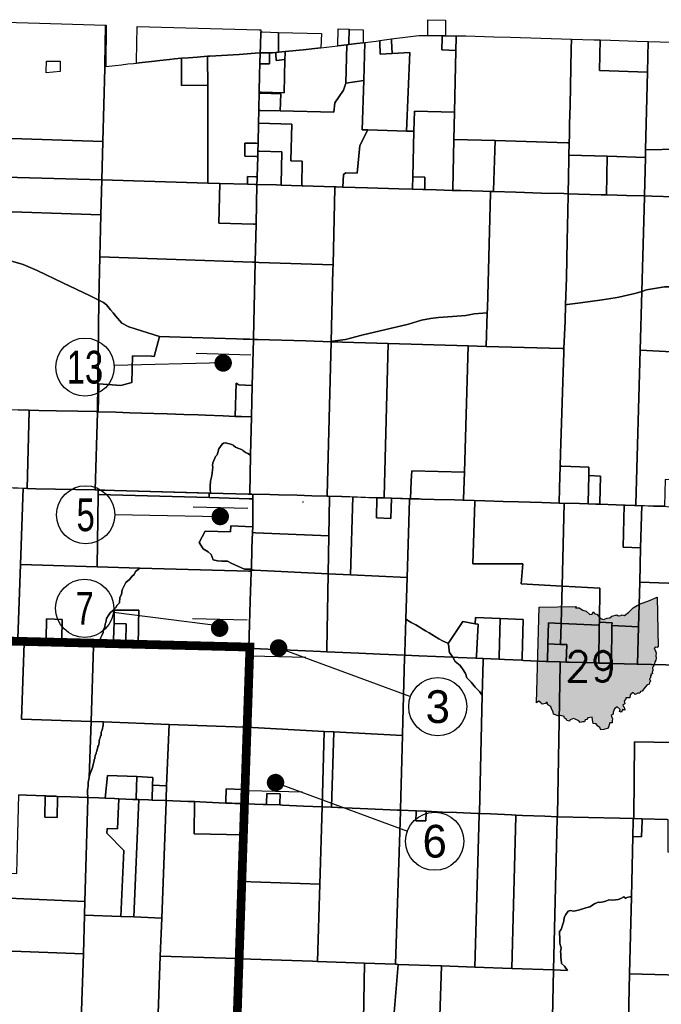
# Model space of a CAD drawing. Header units: feet. Extents: x 1267057 to 1687180, y 137439 to 673336.
# Tile 82 of 159: x 1329769 to 1340794, y 322477 to 339401. Entities that reach past the tile are written whole.
import ezdxf
from ezdxf.enums import TextEntityAlignment as Align

# ---------------------------------------------------------------- set-up
doc = ezdxf.new("R2010")
doc.units = ezdxf.units.FT
doc.header["$MEASUREMENT"] = 0
doc.linetypes.add('F', pattern=[0.15, 0.1, -0.05])
for name, color, linetype in [('61', 247, 'Continuous'), ('62', 247, 'Continuous'), ('CL-TICK-PI', 1, 'Continuous'), ('Hatch-sign', 9, 'Continuous'), ('mercercounty', 247, 'Continuous'), ('SHEET', 4, 'Continuous')]:
    doc.layers.add(name, color=color, linetype=linetype)
doc.styles.get("Standard").update_dxf_attribs({"font": 'font31.shx'})
doc.styles.add('TXT', font='simplex.shx')

# ---------------------------------------------------------------- blocks, each defined once
blk = doc.blocks.new('370')
at = {"color": 0, "linetype": 'ByBlock'}
for p, q in [((0, 0.1001), (0, -0.1001)), ((0, 0), (0.063, 0))]:
    blk.add_line(p, q, dxfattribs=at)

msp = doc.modelspace()

# ---------------------------------------------------------------- hatches: boundary and pattern name
at = {"layer": 'Hatch-sign'}
h = msp.add_hatch(color=256, dxfattribs=at)
h.dxf.hatch_style = 1
h.paths.add_polyline_path([(1339322, 329294), (1339382, 329289), (1339446, 329254), (1339500, 329232), (1339566, 329180), (1339605, 329181), (1339622, 329223), (1339652, 329190), (1339688, 329184), (1339750, 329106), (1339801, 329089), (1339863, 329116), (1339909, 329120), (1339942, 329147), (1340029, 329170), (1340054, 329156), (1340100, 329159), (1340123, 329169), (1340164, 329160), (1340235, 329220), (1340308, 329290), (1340420, 329356), (1340588, 329419), (1340721, 329475), (1340740, 328624), (1340721, 328612), (1340690, 328617), (1340670, 328593), (1340695, 328554), (1340707, 328511), (1340697, 328465), (1340707, 328427), (1340700, 328395), (1340681, 328363), (1340674, 328332), (1340658, 328300), (1340659, 328282), (1340644, 328268), (1340646, 328215), (1340639, 328185), (1340641, 328160), (1340616, 328153), (1340622, 328132), (1340606, 328116), (1340609, 328088), (1340591, 328070), (1340609, 328034), (1340595, 328023), (1340583, 327980), (1340550, 327971), (1340486, 327891), (1340463, 327861), (1340437, 327854), (1340423, 327823), (1340391, 327823), (1340344, 327801), (1340313, 327838), (1340258, 327794), (1340252, 327743), (1340184, 327744), (1340186, 327719), (1340171, 327711), (1340157, 327685), (1340165, 327639), (1340133, 327627), (1340137, 327600), (1340158, 327584), (1340167, 327533), (1340133, 327543), (1340105, 327500), (1340076, 327510), (1340085, 327547), (1340037, 327591), (1339991, 327556), (1339967, 327499), (1339967, 327462), (1339933, 327439), (1339954, 327385), (1339950, 327349), (1339951, 327314), (1339908, 327315), (1339882, 327221), (1339808, 327203), (1339757, 327192), (1339738, 327235), (1339701, 327257), (1339677, 327300), (1339624, 327306), (1339612, 327366), (1339606, 327414), (1339534, 327402), (1339514, 327372), (1339488, 327364), (1339473, 327335), (1339438, 327332), (1339400, 327318), (1339376, 327347), (1339314, 327377), (1339287, 327392), (1339229, 327368), (1339216, 327341), (1339170, 327353), (1339160, 327384), (1339132, 327393), (1339125, 327426), (1339066, 327443), (1339020, 327436), (1338940, 327462), (1338935, 327505), (1338908, 327558), (1338893, 327594), (1338843, 327622), (1338832, 327665), (1338816, 327664), (1338801, 327646), (1338745, 327638), (1338722, 327656), (1338691, 327686), (1338649, 327661), (1338695, 329303), (1339332, 329313)])

# ---------------------------------------------------------------- linework, layer by layer
at = {"layer": '61', "color": 5, "linetype": 'Continuous'}
msp.add_lwpolyline([(1339322, 329294), (1339382, 329289), (1339446, 329254), (1339500, 329232), (1339566, 329180), (1339605, 329181), (1339622, 329223), (1339652, 329190), (1339688, 329184), (1339750, 329106), (1339801, 329089), (1339863, 329116), (1339909, 329120), (1339942, 329147), (1340029, 329170), (1340054, 329156), (1340100, 329159), (1340123, 329169), (1340164, 329160), (1340235, 329220), (1340308, 329290), (1340420, 329356), (1340588, 329419), (1340721, 329475), (1340740, 328624), (1340721, 328612), (1340690, 328617), (1340670, 328593), (1340695, 328554), (1340707, 328511), (1340697, 328465), (1340707, 328427), (1340700, 328395), (1340681, 328363), (1340674, 328332), (1340658, 328300), (1340659, 328282), (1340644, 328268), (1340646, 328215), (1340639, 328185), (1340641, 328160), (1340616, 328153), (1340622, 328132), (1340606, 328116), (1340609, 328088), (1340591, 328070), (1340609, 328034), (1340595, 328023), (1340583, 327980), (1340550, 327971), (1340486, 327891), (1340463, 327861), (1340437, 327854), (1340423, 327823), (1340391, 327823), (1340344, 327801), (1340313, 327838), (1340258, 327794), (1340252, 327743), (1340184, 327744), (1340186, 327719), (1340171, 327711), (1340157, 327685), (1340165, 327639), (1340133, 327627), (1340137, 327600), (1340158, 327584), (1340167, 327533), (1340133, 327543), (1340105, 327500), (1340076, 327510), (1340085, 327547), (1340037, 327591), (1339991, 327556), (1339967, 327499), (1339967, 327462), (1339933, 327439), (1339954, 327385), (1339950, 327349), (1339951, 327314), (1339908, 327315), (1339882, 327221), (1339808, 327203), (1339757, 327192), (1339738, 327235), (1339701, 327257), (1339677, 327300), (1339624, 327306), (1339612, 327366), (1339606, 327414), (1339534, 327402), (1339514, 327372), (1339488, 327364), (1339473, 327335), (1339438, 327332), (1339400, 327318), (1339376, 327347), (1339314, 327377), (1339287, 327392), (1339229, 327368), (1339216, 327341), (1339170, 327353), (1339160, 327384), (1339132, 327393), (1339125, 327426), (1339066, 327443), (1339020, 327436), (1338940, 327462), (1338935, 327505), (1338908, 327558), (1338893, 327594), (1338843, 327622), (1338832, 327665), (1338816, 327664), (1338801, 327646), (1338745, 327638), (1338722, 327656), (1338691, 327686), (1338649, 327661), (1338695, 329303), (1338695, 329303), (1339332, 329313)], close=True, dxfattribs=at)
at = {"layer": '62', "color": 5, "linetype": 'Continuous'}
for p, q in [((1340420, 329356), (1340588, 329419)), ((1340588, 329419), (1340721, 329475)), ((1340721, 329475), (1340740, 328624)), ((1338649, 327661), (1338695, 329303)), ((1338695, 329303), (1339332, 329313)), ((1339332, 329313), (1339322, 329294)), ((1339322, 329294), (1339382, 329289)), ((1339382, 329289), (1339446, 329254)), ((1339446, 329254), (1339500, 329232)), ((1339500, 329232), (1339566, 329180)), ((1339605, 329181), (1339622, 329223)), ((1339622, 329223), (1339652, 329190)), ((1339652, 329190), (1339688, 329184)), ((1340164, 329160), (1340235, 329220)), ((1340235, 329220), (1340308, 329290)), ((1340308, 329290), (1340420, 329356)), ((1339566, 329180), (1339605, 329181)), ((1339688, 329184), (1339750, 329106)), ((1339750, 329106), (1339801, 329089)), ((1339801, 329089), (1339863, 329116)), ((1339863, 329116), (1339909, 329120)), ((1339909, 329120), (1339942, 329147)), ((1339942, 329147), (1340029, 329170)), ((1340029, 329170), (1340054, 329156)), ((1340054, 329156), (1340100, 329159)), ((1340100, 329159), (1340123, 329169)), ((1340123, 329169), (1340164, 329160)), ((1340690, 328617), (1340670, 328593)), ((1340670, 328593), (1340695, 328554)), ((1340721, 328612), (1340690, 328617)), ((1340695, 328554), (1340707, 328511)), ((1340707, 328511), (1340697, 328465)), ((1340740, 328624), (1340721, 328612)), ((1340681, 328363), (1340674, 328332)), ((1340700, 328395), (1340681, 328363)), ((1340697, 328465), (1340707, 328427)), ((1340707, 328427), (1340700, 328395)), ((1340646, 328215), (1340639, 328185)), ((1340639, 328185), (1340641, 328160)), ((1340659, 328282), (1340644, 328268)), ((1340644, 328268), (1340646, 328215)), ((1340674, 328332), (1340658, 328300)), ((1340658, 328300), (1340659, 328282)), ((1340595, 328023), (1340583, 327980)), ((1340609, 328088), (1340591, 328070)), ((1340591, 328070), (1340609, 328034)), ((1340609, 328034), (1340595, 328023)), ((1340622, 328132), (1340606, 328116)), ((1340606, 328116), (1340609, 328088)), ((1340641, 328160), (1340616, 328153)), ((1340616, 328153), (1340622, 328132)), ((1340313, 327838), (1340258, 327794)), ((1340344, 327801), (1340313, 327838)), ((1340437, 327854), (1340423, 327823)), ((1340463, 327861), (1340437, 327854)), ((1340486, 327891), (1340463, 327861)), ((1340550, 327971), (1340486, 327891)), ((1340583, 327980), (1340550, 327971)), ((1338691, 327686), (1338649, 327661)), ((1338722, 327656), (1338691, 327686)), ((1338832, 327665), (1338816, 327664)), ((1338843, 327622), (1338832, 327665)), ((1340171, 327711), (1340157, 327685)), ((1340157, 327685), (1340165, 327639)), ((1340186, 327719), (1340171, 327711)), ((1340252, 327743), (1340184, 327744)), ((1340184, 327744), (1340186, 327719)), ((1340258, 327794), (1340252, 327743)), ((1340391, 327823), (1340344, 327801)), ((1340423, 327823), (1340391, 327823)), ((1338745, 327638), (1338722, 327656)), ((1338801, 327646), (1338745, 327638)), ((1338816, 327664), (1338801, 327646)), ((1338893, 327594), (1338843, 327622)), ((1338908, 327558), (1338893, 327594)), ((1338935, 327505), (1338908, 327558)), ((1338940, 327462), (1338935, 327505)), ((1339991, 327556), (1339967, 327499)), ((1339967, 327499), (1339967, 327462)), ((1340037, 327591), (1339991, 327556)), ((1340085, 327547), (1340037, 327591)), ((1340076, 327510), (1340085, 327547)), ((1340105, 327500), (1340076, 327510)), ((1340133, 327543), (1340105, 327500)), ((1340165, 327639), (1340133, 327627)), ((1340133, 327627), (1340137, 327600)), ((1340167, 327533), (1340133, 327543)), ((1340137, 327600), (1340158, 327584)), ((1340158, 327584), (1340167, 327533)), ((1339020, 327436), (1338940, 327462)), ((1339066, 327443), (1339020, 327436)), ((1339125, 327426), (1339066, 327443)), ((1339132, 327393), (1339125, 327426)), ((1339160, 327384), (1339132, 327393)), ((1339170, 327353), (1339160, 327384)), ((1339216, 327341), (1339170, 327353)), ((1339229, 327368), (1339216, 327341)), ((1339287, 327392), (1339229, 327368)), ((1339314, 327377), (1339287, 327392)), ((1339376, 327347), (1339314, 327377)), ((1339400, 327318), (1339376, 327347)), ((1339438, 327332), (1339400, 327318)), ((1339473, 327335), (1339438, 327332)), ((1339488, 327364), (1339473, 327335)), ((1339514, 327372), (1339488, 327364)), ((1339534, 327402), (1339514, 327372)), ((1339606, 327414), (1339534, 327402)), ((1339612, 327366), (1339606, 327414)), ((1339624, 327306), (1339612, 327366)), ((1339967, 327462), (1339933, 327439)), ((1339933, 327439), (1339954, 327385)), ((1339954, 327385), (1339950, 327349)), ((1339950, 327349), (1339951, 327314)), ((1339677, 327300), (1339624, 327306)), ((1339701, 327257), (1339677, 327300)), ((1339738, 327235), (1339701, 327257)), ((1339757, 327192), (1339738, 327235)), ((1339808, 327203), (1339757, 327192)), ((1339882, 327221), (1339808, 327203)), ((1339908, 327315), (1339882, 327221)), ((1339951, 327314), (1339908, 327315))]:
    msp.add_line(p, q, dxfattribs=at)
at = {"layer": 'CL-TICK-PI', "linetype": 'F', "const_width": 150, "flags": 128}
msp.add_lwpolyline([(1278726, 291441), (1278739, 292634), (1278808, 296860), (1278600, 297875), (1278338, 299105), (1278377, 299577), (1278522, 300170), (1278571, 300614), (1278640, 301882), (1278871, 311352), (1279266, 312724), (1280580, 317679), (1282289, 323400), (1282390, 323709), (1282544, 324030), (1282725, 324283), (1283316, 324565), (1283545, 324920), (1283560, 325733), (1283573, 327065), (1283549, 327583), (1283633, 328034), (1283710, 328291), (1286625, 328350), (1290460, 328288), (1294648, 328200), (1301632, 328078), (1305763, 328102), (1312042, 328020), (1318210, 327795), (1324062, 327717), (1326180, 327672), (1326669, 327727), (1326991, 327860), (1327316, 328079), (1327717, 328368), (1328057, 328647), (1328548, 328738), (1328767, 328730), (1328918, 328737), (1333724, 328617), (1333479, 321499), (1333267, 311918), (1333096, 304581), (1332834, 295133), (1332705, 292167), (1332522, 285003), (1332461, 283691), (1332481, 282511), (1332542, 282168), (1333163, 281444), (1333605, 281069), (1334712, 280781), (1334643, 280489), (1334608, 280252), (1334601, 280141)], dxfattribs=at)
at = {"layer": 'mercercounty'}
for points in [[(1331197, 337305), (1328926, 337381), (1328911, 337382), (1328918, 337543), (1328932, 338019), (1328944, 338460), (1328961, 338938), (1328963, 338995), (1328978, 338994), (1329509, 338979), (1329519, 339357), (1330108, 339339), (1331241, 339305), (1331231, 338627), (1331230, 338596), (1331229, 338566), (1331197, 337305)], [(1337029, 339126), (1336783, 339129), (1336783, 339159), (1336784, 339316), (1336784, 339401), (1337087, 339392), (1337087, 339307), (1337086, 339156), (1337086, 339126), (1337054, 339126), (1337029, 339126)], [(1331230, 338596), (1331231, 338627), (1331241, 339305), (1331257, 339305), (1331247, 338628), (1331247, 338598), (1331230, 338596)], [(1332998, 338772), (1332817, 338759), (1332668, 338748), (1332547, 338738), (1332430, 338728), (1332344, 338718), (1332177, 338700), (1332087, 338691), (1331820, 338662), (1331777, 338657), (1331777, 338687), (1331788, 339282), (1333881, 339227), (1333911, 339227), (1333911, 339193), (1333906, 338954), (1333902, 338830), (1333816, 338826), (1333539, 338806), (1333036, 338775), (1332998, 338772)], [(1334063, 338830), (1334034, 338830), (1333902, 338830), (1333906, 338954), (1333911, 339193), (1333941, 339192), (1334215, 339184), (1334217, 338872), (1334218, 338842), (1334170, 338837), (1334114, 338831), (1334063, 338830)], [(1334329, 338854), (1334218, 338842), (1334217, 338872), (1334215, 339184), (1334953, 339163), (1334943, 338918), (1334842, 338907), (1334638, 338886), (1334329, 338854)], [(1335388, 338969), (1335287, 338956), (1335237, 338950), (1335242, 339243), (1335431, 339239), (1335430, 339231), (1335423, 339004), (1335422, 338974), (1335388, 338969), (1335388, 338969)], [(1335668, 339005), (1335559, 338992), (1335422, 338974), (1335423, 339004), (1335430, 339231), (1335668, 339227), (1335668, 339036), (1335668, 339005)], [(1335668, 339005), (1335701, 339010), (1335680, 338355), (1335370, 338312), (1335388, 338969), (1335388, 338969), (1335422, 338974), (1335559, 338992), (1335668, 339005)], [(1335893, 339034), (1335928, 339039), (1335955, 339042), (1335955, 339012), (1335960, 338810), (1336171, 338819), (1336473, 338835), (1336417, 337487), (1335751, 337507), (1335652, 337509), (1335680, 338355), (1335701, 339010), (1335893, 339034)], [(1336171, 338819), (1335960, 338810), (1335955, 339012), (1335955, 339042), (1336157, 339070), (1336159, 339039), (1336171, 338819)], [(1336171, 338819), (1336159, 339039), (1336157, 339070), (1336484, 339115), (1336574, 339123), (1336580, 339124), (1336626, 339127), (1336674, 339129), (1336767, 339130), (1336783, 339129), (1337029, 339126), (1337028, 339096), (1337023, 338881), (1337262, 338874), (1337238, 337810), (1336550, 337828), (1336542, 337483), (1336417, 337487), (1336473, 338835), (1336171, 338819)], [(1337267, 339126), (1337266, 339096), (1337262, 338874), (1337023, 338881), (1337028, 339096), (1337029, 339126), (1337054, 339126), (1337086, 339126), (1337267, 339126)], [(1337228, 337344), (1337238, 337810), (1337262, 338874), (1337266, 339096), (1337267, 339126), (1337292, 339126), (1337436, 339124), (1337915, 339109), (1338204, 339100), (1338723, 339085), (1339078, 339072), (1339248, 339066), (1339246, 338893), (1339239, 338578), (1339232, 338252), (1339225, 337927), (1339219, 337610), (1339215, 337414), (1339212, 337286), (1339182, 337287), (1337940, 337323), (1337228, 337344)], [(1339212, 337286), (1339215, 337414), (1339219, 337610), (1339225, 337927), (1339232, 338252), (1339239, 338578), (1339246, 338893), (1339248, 339066), (1339632, 339056), (1339725, 339053), (1339742, 339053), (1339730, 338526), (1340555, 338500), (1340524, 337165), (1340521, 337035), (1339865, 337055), (1339207, 337074), (1339207, 337074), (1339207, 337074), (1339212, 337286)], [(1340557, 339028), (1340567, 339028), (1340555, 338500), (1339730, 338526), (1339742, 339053), (1339919, 339048), (1340376, 339034), (1340557, 339028)], [(1340555, 338500), (1340567, 339028), (1340775, 339021), (1341011, 339013), (1341129, 339011), (1341139, 339011), (1341134, 338739), (1341154, 338738), (1341148, 338412), (1341141, 338046), (1341090, 337177), (1340524, 337165), (1340555, 338500)], [(1333885, 338154), (1333915, 338154), (1334315, 338145), (1334326, 338717), (1334328, 338823), (1334329, 338854), (1334638, 338886), (1334842, 338907), (1334943, 338918), (1335237, 338950), (1335287, 338956), (1335388, 338969), (1335370, 338312), (1335334, 338191), (1335186, 337972), (1335164, 337810), (1334247, 337832), (1334254, 338127), (1333915, 338137), (1333885, 338138), (1333885, 338154)], [(1333897, 338644), (1333927, 338644), (1334059, 338645), (1334062, 338801), (1334063, 338830), (1334114, 338831), (1334170, 338837), (1334172, 338807), (1334178, 338701), (1334326, 338717), (1334315, 338145), (1333915, 338154), (1333885, 338154), (1333891, 338461), (1333897, 338644)], [(1334326, 338717), (1334178, 338701), (1334172, 338807), (1334170, 338837), (1334218, 338842), (1334329, 338854), (1334328, 338823), (1334326, 338717)], [(1341806, 336336), (1341464, 336346), (1341022, 336358), (1340636, 336367), (1340506, 336372), (1340521, 337030), (1340521, 337035), (1340524, 337165), (1341090, 337177), (1341141, 338046), (1341289, 338036), (1341557, 338143), (1341857, 338182), (1341881, 338986), (1342035, 338981), (1342070, 338980), (1342371, 338972), (1342376, 338971), (1342345, 337652), (1341850, 337668), (1341820, 336335), (1341806, 336336)], [(1330230, 338686), (1330464, 338689), (1330463, 338541), (1330463, 338511), (1330221, 338486), (1330223, 338517), (1330230, 338686)], [(1331230, 338596), (1331247, 338598), (1331298, 338603), (1331515, 338626), (1331629, 338640), (1331722, 338651), (1331777, 338657), (1331820, 338662), (1332087, 338691), (1332177, 338700), (1332344, 338718), (1332430, 338728), (1332547, 338738), (1332547, 338711), (1332547, 338708), (1332548, 338270), (1332999, 338276), (1333002, 336593), (1331180, 336646), (1331197, 337305), (1331229, 338566), (1331230, 338596)], [(1332998, 338772), (1332998, 338742), (1332999, 338276), (1332548, 338270), (1332547, 338708), (1332547, 338711), (1332547, 338738), (1332668, 338748), (1332817, 338759), (1332998, 338772)], [(1333848, 336703), (1333818, 336703), (1333685, 336706), (1333682, 336574), (1333207, 336587), (1333002, 336593), (1332999, 338276), (1332998, 338742), (1332998, 338772), (1333036, 338775), (1333539, 338806), (1333816, 338826), (1333902, 338830), (1333897, 338644), (1333891, 338461), (1333885, 338154), (1333885, 338138), (1333880, 337889), (1333879, 337843), (1333873, 337620), (1333864, 337276), (1333834, 337277), (1333640, 337281), (1333635, 337057), (1333828, 337052), (1333858, 337051), (1333848, 336703)], [(1334063, 338830), (1334062, 338801), (1334059, 338645), (1333927, 338644), (1333897, 338644), (1333902, 338830), (1334034, 338830), (1334063, 338830)], [(1334614, 336546), (1334625, 336972), (1334425, 336978), (1334442, 337603), (1333873, 337620), (1333879, 337843), (1333909, 337842), (1334247, 337832), (1335164, 337810), (1335186, 337972), (1335334, 338191), (1335370, 338312), (1335680, 338355), (1335652, 337509), (1335751, 337507), (1335612, 337237), (1335566, 336762), (1335373, 336768), (1335335, 336741), (1335324, 336525), (1335208, 336528), (1335187, 336529), (1334812, 336540), (1334640, 336545), (1334614, 336546)], [(1333879, 337843), (1333880, 337889), (1333885, 338138), (1333915, 338137), (1334254, 338127), (1334247, 337832), (1333909, 337842), (1333879, 337843)], [(1336728, 336481), (1336729, 336501), (1336733, 336692), (1336524, 336698), (1336542, 337483), (1336550, 337828), (1337238, 337810), (1337228, 337344), (1337210, 336487), (1337209, 336467), (1337199, 336467), (1336924, 336476), (1336728, 336481)], [(1333864, 337276), (1333873, 337620), (1334442, 337603), (1334425, 336978), (1334625, 336972), (1334614, 336546), (1334260, 336557), (1334261, 336577), (1334275, 337132), (1333891, 337143), (1333861, 337144), (1333864, 337276)], [(1336542, 337483), (1336524, 336698), (1336520, 336508), (1336520, 336488), (1336284, 336496), (1335746, 336511), (1335324, 336525), (1335335, 336741), (1335373, 336768), (1335566, 336762), (1335612, 337237), (1335751, 337507), (1336417, 337487), (1336542, 337483)], [(1331197, 337305), (1331180, 336646), (1328902, 336712), (1328887, 336712), (1328888, 336728), (1328899, 337076), (1328911, 337382), (1328926, 337381), (1331197, 337305)], [(1337859, 336448), (1337729, 336452), (1337348, 336464), (1337209, 336467), (1337210, 336487), (1337228, 337344), (1337940, 337323), (1337912, 336467), (1337911, 336447), (1337876, 336448), (1337859, 336448)], [(1337911, 336447), (1337912, 336467), (1337940, 337323), (1339182, 337287), (1339212, 337286), (1339207, 337074), (1339207, 337074), (1339207, 337074), (1339206, 337010), (1339198, 336700), (1339192, 336410), (1339116, 336411), (1338737, 336421), (1338294, 336434), (1337911, 336447)], [(1333861, 337144), (1333859, 337089), (1333858, 337051), (1333828, 337052), (1333635, 337057), (1333640, 337281), (1333834, 337277), (1333864, 337276), (1333861, 337144)], [(1333846, 336569), (1333848, 336680), (1333848, 336703), (1333858, 337051), (1333859, 337089), (1333861, 337144), (1333891, 337143), (1334275, 337132), (1334261, 336577), (1334260, 336557), (1334182, 336560), (1333846, 336569)], [(1339853, 336390), (1339848, 336390), (1339758, 336393), (1339373, 336405), (1339192, 336410), (1339198, 336700), (1339206, 337010), (1339207, 337074), (1339865, 337055), (1339853, 336390)], [(1339865, 337055), (1340521, 337035), (1340521, 337030), (1340506, 336372), (1340195, 336381), (1340033, 336386), (1339853, 336390), (1339865, 337055)], [(1328869, 336123), (1328876, 336342), (1328887, 336712), (1328902, 336712), (1331180, 336646), (1331164, 336046), (1329124, 336114), (1328884, 336122), (1328869, 336123)], [(1333815, 335232), (1333770, 335233), (1331145, 335325), (1331164, 336046), (1331180, 336646), (1333002, 336593), (1333207, 336587), (1333191, 335906), (1333786, 335889), (1333801, 335889), (1333831, 335890), (1333815, 335232)], [(1333682, 336574), (1333685, 336706), (1333818, 336703), (1333848, 336703), (1333848, 336680), (1333846, 336569), (1333816, 336570), (1333682, 336574)], [(1336728, 336481), (1336696, 336482), (1336520, 336488), (1336520, 336508), (1336524, 336698), (1336733, 336692), (1336729, 336501), (1336728, 336481)], [(1333846, 336569), (1333831, 335890), (1333801, 335889), (1333786, 335889), (1333191, 335906), (1333207, 336587), (1333682, 336574), (1333816, 336570), (1333846, 336569)], [(1333831, 335890), (1333846, 336569), (1334182, 336560), (1334260, 336557), (1334614, 336546), (1334640, 336545), (1334812, 336540), (1335187, 336529), (1335186, 336509), (1335153, 335187), (1333877, 335230), (1333815, 335232), (1333831, 335890)], [(1335153, 335187), (1335186, 336509), (1335187, 336529), (1335208, 336528), (1335324, 336525), (1335746, 336511), (1336284, 336496), (1336520, 336488), (1336696, 336482), (1336728, 336481), (1336924, 336476), (1337199, 336467), (1337209, 336467), (1337348, 336464), (1337729, 336452), (1337859, 336448), (1337859, 336428), (1337805, 334435), (1337802, 334364), (1337580, 334346), (1337435, 334315), (1337206, 334297), (1336967, 334280), (1336829, 334266), (1336673, 334238), (1336451, 334169), (1335650, 333978), (1335366, 333906), (1335142, 333874), (1335119, 333865), (1335151, 335107), (1335153, 335187)], [(1339120, 333747), (1339090, 333748), (1337784, 333786), (1337784, 333787), (1337802, 334364), (1337805, 334435), (1337859, 336428), (1337859, 336448), (1337876, 336448), (1337911, 336447), (1338294, 336434), (1338737, 336421), (1339116, 336411), (1339192, 336410), (1339192, 336390), (1339186, 336106), (1339174, 335602), (1339165, 334964), (1339145, 334502), (1339145, 334498), (1339140, 334222), (1339120, 333747)], [(1340460, 334730), (1340361, 334698), (1340064, 334631), (1340003, 334619), (1339778, 334586), (1339403, 334535), (1339176, 334506), (1339145, 334502), (1339165, 334964), (1339174, 335602), (1339186, 336106), (1339192, 336390), (1339192, 336410), (1339373, 336405), (1339758, 336393), (1339848, 336390), (1339853, 336390), (1340033, 336386), (1340195, 336381), (1340506, 336372), (1340506, 336352), (1340460, 334730)], [(1340460, 334730), (1340506, 336352), (1340506, 336372), (1340636, 336367), (1341022, 336358), (1341464, 336346), (1341806, 336336), (1341805, 336316), (1341771, 335044), (1341692, 335069), (1341604, 335053), (1341476, 334965), (1341403, 334917), (1341251, 334886), (1341057, 334868), (1340935, 334811), (1340850, 334808), (1340538, 334756), (1340460, 334730)], [(1331127, 334580), (1330969, 334662), (1330524, 334872), (1330067, 335091), (1329827, 335196), (1329649, 335245), (1329497, 335250), (1329248, 335240), (1329095, 335242), (1329124, 336114), (1331164, 336046), (1331145, 335325), (1331127, 334580)], [(1333815, 335232), (1333785, 333934), (1333784, 333907), (1333725, 333909), (1333609, 333912), (1333492, 333916), (1332343, 333948), (1332170, 333954), (1331972, 334017), (1331646, 334120), (1331521, 334186), (1331416, 334309), (1331372, 334363), (1331328, 334417), (1331260, 334499), (1331206, 334543), (1331127, 334580), (1331145, 335325), (1333770, 335233), (1333815, 335232)], [(1333815, 335232), (1333877, 335230), (1335153, 335187), (1335151, 335107), (1335119, 333865), (1334687, 333879), (1333857, 333906), (1333784, 333907), (1333785, 333934), (1333815, 335232)], [(1340432, 333720), (1340460, 334730), (1340538, 334756), (1340850, 334808), (1340935, 334811), (1341057, 334868), (1341251, 334886), (1341403, 334917), (1341476, 334965), (1341604, 335053), (1341692, 335069), (1341771, 335044), (1341742, 333576), (1341741, 333520), (1341684, 331156), (1341681, 331031), (1341680, 331011), (1341672, 331011), (1341673, 331031), (1341733, 333518), (1341733, 333523), (1341736, 333654), (1340432, 333720)], [(1339737, 331072), (1339737, 331092), (1339750, 331557), (1339547, 331564), (1339551, 331709), (1339087, 331727), (1339058, 331728), (1339064, 331940), (1339085, 332646), (1339101, 333175), (1339117, 333677), (1339120, 333747), (1339140, 334222), (1339145, 334498), (1339145, 334502), (1339176, 334506), (1339403, 334535), (1339778, 334586), (1340003, 334619), (1340064, 334631), (1340361, 334698), (1340460, 334730), (1340432, 333720), (1340358, 331071), (1340357, 331051), (1340331, 331052), (1340018, 331063), (1339737, 331072)], [(1331107, 332664), (1331107, 332679), (1331127, 334580), (1331206, 334543), (1331260, 334499), (1331328, 334417), (1331372, 334363), (1331416, 334309), (1331521, 334186), (1331646, 334120), (1331972, 334017), (1332170, 333954), (1332078, 333614), (1332032, 333618), (1331707, 333624), (1331694, 333166), (1331508, 333113), (1331126, 333145), (1331119, 332663), (1331107, 332664)], [(1337784, 333786), (1337476, 333795), (1336098, 333836), (1335119, 333865), (1335142, 333874), (1335366, 333906), (1335650, 333978), (1336451, 334169), (1336673, 334238), (1336829, 334266), (1336967, 334280), (1337206, 334297), (1337435, 334315), (1337580, 334346), (1337802, 334364), (1337784, 333787), (1337784, 333786)], [(1332170, 333954), (1332343, 333948), (1333492, 333916), (1333609, 333912), (1333725, 333909), (1333784, 333907), (1333765, 333115), (1333535, 333125), (1333487, 333152), (1333473, 332582), (1333264, 332591), (1332960, 332602), (1332835, 332608), (1332587, 332615), (1332304, 332625), (1332072, 332634), (1331663, 332646), (1331421, 332655), (1331119, 332663), (1331126, 333145), (1331508, 333113), (1331694, 333166), (1331707, 333624), (1332032, 333618), (1332078, 333614), (1332170, 333954)], [(1335052, 331211), (1334789, 331218), (1334534, 331226), (1334216, 331236), (1334066, 331240), (1333760, 331244), (1333721, 331245), (1333737, 331915), (1333753, 332574), (1333765, 333115), (1333784, 333907), (1333857, 333906), (1334687, 333879), (1335119, 333865), (1335053, 331231), (1335052, 331211)], [(1335119, 333865), (1336098, 333836), (1336029, 331201), (1336029, 331181), (1335894, 331185), (1335708, 331191), (1335302, 331203), (1335069, 331210), (1335052, 331211), (1335053, 331231), (1335119, 333865)], [(1336098, 333836), (1337476, 333795), (1337410, 331622), (1336506, 331648), (1336498, 331477), (1336482, 331167), (1336349, 331170), (1336295, 331172), (1336157, 331177), (1336145, 331177), (1336029, 331181), (1336029, 331201), (1336098, 333836)], [(1339058, 331728), (1339046, 331353), (1339038, 331091), (1338741, 331102), (1338338, 331112), (1338079, 331120), (1337762, 331131), (1337395, 331140), (1337395, 331160), (1337410, 331622), (1337476, 333795), (1337784, 333786), (1339090, 333748), (1339120, 333747), (1339117, 333677), (1339101, 333175), (1339085, 332646), (1339064, 331940), (1339058, 331728)], [(1340357, 331051), (1340358, 331071), (1340432, 333720), (1341736, 333654), (1341733, 333523), (1341733, 333518), (1341673, 331031), (1341672, 331011), (1341466, 331018), (1341149, 331028), (1341160, 331488), (1340858, 331496), (1340847, 331037), (1340660, 331042), (1340357, 331051)], [(1333473, 332582), (1333487, 333152), (1333535, 333125), (1333765, 333115), (1333753, 332574), (1333581, 332578), (1333473, 332582)], [(1328750, 332461), (1328765, 332461), (1329086, 332454), (1329094, 332697), (1329095, 332712), (1329331, 332707), (1329741, 332697), (1329932, 332691), (1329932, 332676), (1329897, 331345), (1328970, 331376), (1328730, 331379), (1328715, 331379), (1328717, 331406), (1328726, 331711), (1329375, 331689), (1329387, 332057), (1328753, 332078), (1328738, 332078), (1328740, 332120), (1328750, 332461)], [(1331065, 331318), (1330045, 331340), (1329897, 331345), (1329932, 332676), (1329932, 332691), (1330095, 332686), (1330397, 332679), (1330767, 332671), (1331084, 332664), (1331107, 332664), (1331107, 332649), (1331065, 331318)], [(1333737, 331915), (1333688, 331942), (1333648, 331964), (1333620, 331987), (1333601, 331994), (1333589, 332006), (1333580, 332014), (1333519, 332037), (1333477, 332056), (1333442, 332082), (1333435, 332090), (1333394, 332103), (1333343, 332118), (1333311, 332127), (1333269, 332123), (1333246, 332107), (1333217, 332063), (1333190, 332024), (1333174, 331964), (1333164, 331923), (1333134, 331895), (1333123, 331863), (1333104, 331824), (1333086, 331786), (1333083, 331737), (1333089, 331710), (1333079, 331665), (1333075, 331609), (1333065, 331539), (1333048, 331467), (1333042, 331382), (1333040, 331310), (1333046, 331287), (1333046, 331264), (1331396, 331311), (1331065, 331318), (1331107, 332649), (1331107, 332664), (1331119, 332663), (1331421, 332655), (1331663, 332646), (1332072, 332634), (1332304, 332625), (1332587, 332615), (1332835, 332608), (1332960, 332602), (1333264, 332591), (1333473, 332582), (1333581, 332578), (1333753, 332574), (1333737, 331915)], [(1333721, 331245), (1333703, 331246), (1333046, 331264), (1333046, 331287), (1333040, 331310), (1333042, 331382), (1333048, 331467), (1333065, 331539), (1333075, 331609), (1333079, 331665), (1333089, 331710), (1333083, 331737), (1333086, 331786), (1333104, 331824), (1333123, 331863), (1333134, 331895), (1333164, 331923), (1333174, 331964), (1333190, 332024), (1333217, 332063), (1333246, 332107), (1333269, 332123), (1333311, 332127), (1333343, 332118), (1333394, 332103), (1333435, 332090), (1333442, 332082), (1333477, 332056), (1333519, 332037), (1333580, 332014), (1333589, 332006), (1333601, 331994), (1333620, 331987), (1333648, 331964), (1333688, 331942), (1333737, 331915), (1333721, 331245)], [(1339535, 331079), (1339388, 331085), (1339038, 331091), (1339046, 331353), (1339058, 331728), (1339087, 331727), (1339551, 331709), (1339547, 331564), (1339535, 331099), (1339535, 331079)], [(1336482, 331167), (1336498, 331477), (1336506, 331648), (1337410, 331622), (1337395, 331160), (1337395, 331140), (1337381, 331140), (1337239, 331146), (1336889, 331155), (1336674, 331162), (1336633, 331163), (1336483, 331167), (1336482, 331167)], [(1339547, 331564), (1339750, 331557), (1339737, 331092), (1339737, 331072), (1339668, 331074), (1339535, 331079), (1339535, 331099), (1339547, 331564)], [(1328635, 328756), (1328634, 328806), (1328643, 329028), (1328659, 329463), (1328669, 329818), (1328680, 330166), (1328690, 330519), (1328699, 330822), (1328707, 331098), (1328715, 331379), (1328730, 331379), (1328970, 331376), (1329829, 331347), (1329782, 330036), (1329737, 328765), (1329735, 328725), (1329290, 328737), (1329201, 328740), (1329200, 328740), (1328905, 328749), (1328635, 328756)], [(1331115, 331239), (1331101, 329997), (1329782, 330036), (1329829, 331347), (1329897, 331345), (1330045, 331340), (1331065, 331318), (1331116, 331317), (1331115, 331239)], [(1331115, 331239), (1333023, 331186), (1333710, 331166), (1333775, 331164), (1333776, 330923), (1333775, 330761), (1333772, 330684), (1333394, 330699), (1333391, 330598), (1332953, 330608), (1332851, 330412), (1332923, 330308), (1333008, 330256), (1333058, 330209), (1333092, 330117), (1333166, 330101), (1333240, 330096), (1333337, 330092), (1333402, 330061), (1333526, 330001), (1333632, 329954), (1333749, 329958), (1333748, 329940), (1333748, 329921), (1333706, 329922), (1331833, 329976), (1331101, 329997), (1331115, 331239)], [(1331115, 331239), (1331116, 331317), (1331396, 331311), (1333024, 331265), (1333023, 331186), (1331115, 331239)], [(1333023, 331186), (1333024, 331265), (1333046, 331264), (1333703, 331246), (1333721, 331245), (1333760, 331244), (1333775, 331244), (1333775, 331164), (1333710, 331166), (1333023, 331186)], [(1333775, 331164), (1333775, 331244), (1334066, 331240), (1334216, 331236), (1334534, 331226), (1334789, 331218), (1335052, 331211), (1335069, 331210), (1335095, 331210), (1335094, 331190), (1335082, 330527), (1333818, 330583), (1333768, 330585), (1333772, 330684), (1333775, 330761), (1333776, 330923), (1333775, 331164)], [(1334637, 331111), (1334637, 331106), (1334632, 331106), (1334632, 331111), (1334637, 331111)], [(1335070, 329879), (1335082, 330527), (1335094, 331190), (1335095, 331210), (1335491, 331197), (1335452, 329861), (1335070, 329879)], [(1336469, 331167), (1336469, 331167), (1336469, 331147), (1336427, 329815), (1335452, 329861), (1335491, 331197), (1335906, 331185), (1335897, 330836), (1336147, 330829), (1336156, 331177), (1336469, 331167)], [(1336156, 331177), (1336147, 330829), (1335897, 330836), (1335906, 331185), (1336156, 331177)], [(1338399, 328390), (1338400, 328430), (1338419, 329092), (1338026, 329108), (1337600, 329126), (1337597, 329018), (1337385, 329054), (1337130, 328678), (1337129, 328683), (1337094, 328698), (1337035, 328726), (1336971, 328757), (1336899, 328803), (1336806, 328862), (1336744, 328894), (1336684, 328931), (1336634, 328967), (1336575, 329002), (1336493, 329041), (1336437, 329074), (1336404, 329100), (1336427, 329815), (1336469, 331147), (1336469, 331167), (1336469, 331167), (1336674, 331162), (1336889, 331155), (1337239, 331146), (1337381, 331140), (1337395, 331140), (1337588, 331135), (1337588, 331115), (1337556, 330050), (1338413, 330049), (1338387, 329703), (1339089, 329667), (1339073, 329023), (1338855, 329032), (1338845, 328672), (1338836, 328371), (1338809, 328372), (1338426, 328389), (1338399, 328390)], [(1339126, 331090), (1339089, 329667), (1338387, 329703), (1338413, 330049), (1337556, 330050), (1337588, 331115), (1337588, 331135), (1337762, 331131), (1338079, 331120), (1338338, 331112), (1338741, 331102), (1339038, 331091), (1339126, 331090)], [(1339126, 331090), (1339388, 331085), (1339535, 331079), (1339668, 331074), (1339737, 331072), (1340018, 331063), (1340147, 331059), (1340157, 331058), (1340138, 330333), (1340438, 330323), (1340423, 329731), (1340403, 328966), (1339946, 328986), (1339947, 329036), (1339729, 329045), (1339738, 329632), (1339101, 329666), (1339089, 329667), (1339126, 331090)], [(1340438, 330323), (1340138, 330333), (1340157, 331058), (1340331, 331052), (1340357, 331051), (1340447, 331048), (1340457, 331048), (1340438, 330323)], [(1340457, 331048), (1340660, 331042), (1341114, 331029), (1341466, 331018), (1341672, 331011), (1341680, 331011), (1341690, 331010), (1341764, 331008), (1341775, 331007), (1341758, 330423), (1341737, 329688), (1340423, 329731), (1340438, 330323), (1340457, 331048)], [(1333749, 329958), (1333632, 329954), (1333526, 330001), (1333402, 330061), (1333337, 330092), (1333240, 330096), (1333166, 330101), (1333092, 330117), (1333058, 330209), (1333008, 330256), (1332923, 330308), (1332851, 330412), (1332953, 330608), (1333391, 330598), (1333394, 330699), (1333772, 330684), (1333768, 330585), (1333758, 330320), (1333749, 329958)], [(1333768, 330585), (1333818, 330583), (1335082, 330527), (1335070, 329879), (1333798, 329938), (1333748, 329940), (1333749, 329958), (1333758, 330320), (1333768, 330585)], [(1333706, 328596), (1333306, 328614), (1332937, 328628), (1332194, 328651), (1331803, 328663), (1331804, 328703), (1331809, 328904), (1331811, 329007), (1331813, 329249), (1331391, 329253), (1331389, 329020), (1331386, 328917), (1331382, 328716), (1331381, 328676), (1331197, 328682), (1331140, 328683), (1331149, 328743), (1331156, 328768), (1331167, 328791), (1331184, 328827), (1331200, 328869), (1331207, 328919), (1331232, 328958), (1331236, 329017), (1331248, 329040), (1331262, 329106), (1331286, 329156), (1331321, 329205), (1331371, 329247), (1331418, 329295), (1331444, 329335), (1331482, 329377), (1331491, 329469), (1331519, 329523), (1331531, 329599), (1331564, 329672), (1331595, 329726), (1331656, 329780), (1331701, 329834), (1331734, 329865), (1331760, 329919), (1331805, 329949), (1331833, 329976), (1333706, 329922), (1333748, 329921), (1333747, 329905), (1333729, 329406), (1333712, 328810), (1333706, 328596)], [(1333748, 329921), (1333748, 329940), (1333798, 329938), (1335070, 329879), (1335045, 328576), (1335045, 328536), (1334937, 328541), (1333906, 328588), (1333706, 328596), (1333712, 328810), (1333729, 329406), (1333747, 329905), (1333748, 329921)], [(1336384, 328478), (1335960, 328497), (1335597, 328512), (1335045, 328536), (1335045, 328576), (1335070, 329879), (1335452, 329861), (1336427, 329815), (1336404, 329100), (1336386, 328518), (1336384, 328478)], [(1341530, 328294), (1341112, 328305), (1340386, 328325), (1340403, 328966), (1340423, 329731), (1341737, 329688), (1341705, 328560), (1341697, 328306), (1341697, 328289), (1341530, 328294)], [(1339728, 328995), (1339073, 329023), (1339089, 329667), (1339101, 329666), (1339738, 329632), (1339729, 329045), (1339728, 328995)], [(1331803, 328663), (1331592, 328670), (1331593, 328710), (1331600, 329014), (1331389, 329020), (1331391, 329253), (1331813, 329249), (1331811, 329007), (1331809, 328904), (1331804, 328703), (1331803, 328663)], [(1330491, 328703), (1330220, 328711), (1330221, 328751), (1330229, 329101), (1330501, 329093), (1330492, 328743), (1330491, 328703)], [(1331381, 328676), (1331382, 328716), (1331386, 328917), (1331389, 329020), (1331600, 329014), (1331593, 328710), (1331592, 328670), (1331381, 328676)], [(1336384, 328478), (1336386, 328518), (1336404, 329100), (1336437, 329074), (1336493, 329041), (1336575, 329002), (1336634, 328967), (1336684, 328931), (1336744, 328894), (1336806, 328862), (1336899, 328803), (1336971, 328757), (1337035, 328726), (1337094, 328698), (1337129, 328683), (1337130, 328678), (1337145, 328626), (1337149, 328550), (1337152, 328524), (1337213, 328441), (1336628, 328467), (1336384, 328478)], [(1337614, 328425), (1337609, 328425), (1337305, 328437), (1337213, 328441), (1337152, 328524), (1337149, 328550), (1337145, 328626), (1337130, 328678), (1337385, 329054), (1337597, 329018), (1337648, 329010), (1337617, 328465), (1337614, 328425)], [(1337732, 328419), (1337614, 328425), (1337617, 328465), (1337648, 329010), (1337597, 329018), (1337600, 329126), (1338026, 329108), (1338008, 328447), (1338007, 328407), (1337732, 328419)], [(1338399, 328390), (1338097, 328403), (1338007, 328407), (1338008, 328447), (1338026, 329108), (1338419, 329092), (1338400, 328430), (1338399, 328390)], [(1339073, 329023), (1339064, 328663), (1338845, 328672), (1338855, 329032), (1339073, 329023)], [(1339718, 328343), (1339671, 328345), (1339213, 328357), (1339161, 328359), (1339169, 328659), (1339064, 328663), (1339073, 329023), (1339728, 328995), (1339718, 328343)], [(1339728, 328995), (1339729, 329045), (1339947, 329036), (1339946, 328986), (1339936, 328337), (1339934, 328338), (1339869, 328339), (1339718, 328343), (1339728, 328995)], [(1339936, 328337), (1339946, 328986), (1340403, 328966), (1340386, 328325), (1340375, 328325), (1340372, 328325), (1339936, 328337)], [(1331038, 328686), (1331037, 328635), (1330995, 327338), (1329801, 327380), (1329843, 328682), (1329844, 328722), (1330165, 328713), (1330220, 328711), (1330491, 328703), (1330896, 328689), (1331038, 328686)], [(1331210, 327330), (1330995, 327338), (1331037, 328635), (1331038, 328686), (1331140, 328683), (1331197, 328682), (1331381, 328676), (1331592, 328670), (1331803, 328663), (1332194, 328651), (1332937, 328628), (1333306, 328614), (1333706, 328596), (1333697, 328300), (1333681, 327810), (1333664, 327239), (1333634, 327240), (1332335, 327288), (1331210, 327330)], [(1336384, 328478), (1336383, 328438), (1336348, 327118), (1336347, 327096), (1335165, 327159), (1335002, 327168), (1333664, 327239), (1333681, 327810), (1333697, 328300), (1333706, 328596), (1333906, 328588), (1334937, 328541), (1335045, 328536), (1335597, 328512), (1335960, 328497), (1336384, 328478)], [(1339056, 328363), (1338836, 328371), (1338845, 328672), (1339064, 328663), (1339169, 328659), (1339161, 328359), (1339056, 328363)], [(1337666, 325756), (1337642, 325758), (1337277, 325772), (1337034, 325782), (1336754, 325796), (1336716, 325798), (1336587, 325802), (1336584, 325802), (1336313, 325813), (1336313, 325833), (1336347, 327096), (1336348, 327118), (1336383, 328438), (1336384, 328478), (1336628, 328467), (1337213, 328441), (1337253, 328371), (1337335, 328298), (1337387, 328226), (1337431, 328162), (1337453, 328090), (1337525, 328014), (1337594, 327930), (1337667, 327856), (1337707, 327794), (1337716, 327786), (1337667, 325776), (1337666, 325756)], [(1337716, 327786), (1337707, 327794), (1337667, 327856), (1337594, 327930), (1337525, 328014), (1337453, 328090), (1337431, 328162), (1337387, 328226), (1337335, 328298), (1337253, 328371), (1337213, 328441), (1337305, 328437), (1337609, 328425), (1337614, 328425), (1337732, 328419), (1337731, 328379), (1337716, 327786)], [(1337732, 328419), (1338007, 328407), (1338097, 328403), (1338399, 328390), (1338426, 328389), (1338809, 328372), (1338836, 328371), (1339056, 328363), (1339055, 328323), (1339008, 325730), (1339008, 325720), (1339008, 325700), (1338793, 325709), (1338409, 325724), (1338296, 325729), (1338221, 325733), (1337860, 325748), (1337666, 325756), (1337667, 325776), (1337716, 327786), (1337731, 328379), (1337732, 328419)], [(1330943, 326030), (1330938, 326031), (1330937, 326051), (1330937, 326066), (1330932, 326084), (1330932, 326106), (1330934, 326131), (1330935, 326158), (1330940, 326184), (1330938, 326196), (1330941, 326205), (1330944, 326216), (1330946, 326242), (1330944, 326269), (1330946, 326291), (1330956, 326345), (1330962, 326377), (1330964, 326383), (1330970, 326404), (1330981, 326446), (1331006, 326510), (1331017, 326545), (1331036, 326621), (1331040, 326647), (1331047, 326661), (1331047, 326676), (1331051, 326684), (1331059, 326698), (1331059, 326720), (1331066, 326742), (1331073, 326771), (1331082, 326784), (1331080, 326806), (1331094, 326830), (1331106, 326879), (1331113, 326897), (1331110, 326909), (1331122, 326923), (1331129, 326948), (1331135, 326971), (1331135, 326995), (1331141, 327032), (1331151, 327060), (1331159, 327094), (1331166, 327100), (1331171, 327121), (1331171, 327152), (1331179, 327176), (1331187, 327192), (1331190, 327212), (1331194, 327228), (1331199, 327243), (1331204, 327269), (1331202, 327284), (1331202, 327303), (1331210, 327330), (1332335, 327288), (1332293, 326232), (1332053, 326241), (1332056, 326378), (1331783, 326391), (1331277, 326407), (1331235, 326018), (1331127, 326023), (1330943, 326030)], [(1330964, 326383), (1330995, 327338), (1331210, 327330), (1331202, 327303), (1331202, 327284), (1331204, 327269), (1331199, 327243), (1331194, 327228), (1331190, 327212), (1331187, 327192), (1331179, 327176), (1331171, 327152), (1331171, 327121), (1331166, 327100), (1331159, 327094), (1331151, 327060), (1331141, 327032), (1331135, 326995), (1331135, 326971), (1331129, 326948), (1331122, 326923), (1331110, 326909), (1331113, 326897), (1331106, 326879), (1331094, 326830), (1331080, 326806), (1331082, 326784), (1331073, 326771), (1331066, 326742), (1331059, 326720), (1331059, 326698), (1331051, 326684), (1331047, 326676), (1331047, 326661), (1331040, 326647), (1331036, 326621), (1331017, 326545), (1331006, 326510), (1330981, 326446), (1330970, 326404), (1330964, 326383)], [(1333627, 326168), (1333597, 326169), (1333317, 326180), (1333310, 325956), (1333309, 325936), (1333082, 325947), (1332862, 325956), (1332775, 325960), (1332665, 325965), (1332400, 325974), (1332284, 325979), (1332283, 325999), (1332284, 326009), (1332293, 326232), (1332335, 327288), (1333634, 327240), (1333664, 327239), (1333663, 327215), (1333641, 326613), (1333627, 326168)], [(1333627, 326168), (1333641, 326613), (1333663, 327215), (1333664, 327239), (1335002, 327168), (1334965, 325873), (1334965, 325873), (1334647, 325885), (1334287, 325901), (1334237, 325903), (1334237, 325923), (1334243, 326092), (1334015, 326101), (1334009, 325932), (1334008, 325912), (1333952, 325914), (1333668, 325922), (1333616, 325924), (1333625, 326118), (1333627, 326168)], [(1335165, 327159), (1335128, 325865), (1334976, 325872), (1334965, 325873), (1335002, 327168), (1335165, 327159)], [(1335128, 325865), (1335165, 327159), (1336347, 327096), (1336313, 325833), (1336313, 325813), (1336261, 325816), (1336011, 325826), (1335618, 325843), (1335346, 325854), (1335128, 325865)], [(1331771, 325998), (1331710, 326000), (1331473, 326009), (1331397, 326012), (1331235, 326018), (1331277, 326407), (1331783, 326391), (1331772, 326018), (1331771, 325998)], [(1331771, 325998), (1331772, 326018), (1331783, 326391), (1332056, 326378), (1332053, 326241), (1332046, 326008), (1332046, 325988), (1331983, 325990), (1331816, 325996), (1331771, 325998)], [(1332284, 325979), (1332275, 325980), (1332046, 325988), (1332046, 326008), (1332053, 326241), (1332293, 326232), (1332284, 326009), (1332283, 325999), (1332284, 325979)], [(1333616, 325924), (1333560, 325926), (1333467, 325929), (1333411, 325932), (1333309, 325936), (1333310, 325956), (1333317, 326180), (1333597, 326169), (1333627, 326168), (1333625, 326118), (1333616, 325924)], [(1330888, 324246), (1328525, 324346), (1328510, 324347), (1328521, 324771), (1328536, 324771), (1329718, 324726), (1329733, 325183), (1329755, 326075), (1329885, 326071), (1330207, 326058), (1330198, 325693), (1330411, 325686), (1330420, 326031), (1330420, 326051), (1330645, 326041), (1330920, 326031), (1330938, 326031), (1330943, 326030), (1330942, 326010), (1330888, 324246)], [(1330207, 326058), (1330224, 326058), (1330237, 326057), (1330391, 326052), (1330420, 326051), (1330420, 326031), (1330411, 325686), (1330198, 325693), (1330207, 326058)], [(1330888, 324246), (1330942, 326010), (1330943, 326030), (1331127, 326023), (1331235, 326018), (1331397, 326012), (1331473, 326009), (1331451, 325491), (1331271, 325500), (1331267, 325420), (1331556, 325123), (1331508, 323986), (1330881, 324009), (1330888, 324246)], [(1331816, 325996), (1331730, 323978), (1331508, 323986), (1331556, 325123), (1331267, 325420), (1331271, 325500), (1331451, 325491), (1331473, 326009), (1331710, 326000), (1331771, 325998), (1331816, 325996)], [(1332209, 323960), (1331730, 323978), (1331816, 325996), (1331983, 325990), (1332046, 325988), (1332275, 325980), (1332284, 325979), (1332283, 325959), (1332209, 323960)], [(1333530, 323261), (1333500, 323262), (1332185, 323303), (1332209, 323960), (1332283, 325959), (1332284, 325979), (1332400, 325974), (1332665, 325965), (1332775, 325960), (1332765, 325405), (1333601, 325391), (1333601, 325389), (1333587, 324965), (1333576, 324619), (1333575, 324590), (1333561, 324188), (1333547, 323768), (1333532, 323324), (1333530, 323261)], [(1334008, 325912), (1334009, 325932), (1334015, 326101), (1334243, 326092), (1334237, 325923), (1334237, 325903), (1334008, 325912)], [(1333616, 325924), (1333611, 325780), (1333608, 325707), (1333604, 325569), (1333601, 325391), (1332765, 325405), (1332775, 325960), (1332862, 325956), (1333082, 325947), (1333309, 325936), (1333411, 325932), (1333467, 325929), (1333560, 325926), (1333616, 325924)], [(1334237, 325903), (1334287, 325901), (1334647, 325885), (1334965, 325873), (1334924, 324540), (1333575, 324590), (1333576, 324619), (1333587, 324965), (1333601, 325389), (1333601, 325391), (1333604, 325569), (1333608, 325707), (1333611, 325780), (1333616, 325924), (1333668, 325922), (1333952, 325914), (1334008, 325912), (1334237, 325903)], [(1336313, 325813), (1336312, 325793), (1336229, 323165), (1335691, 323184), (1335691, 323184), (1334883, 323213), (1334924, 324540), (1334965, 325873), (1334965, 325873), (1334976, 325872), (1335128, 325865), (1335346, 325854), (1335618, 325843), (1336011, 325826), (1336261, 325816), (1336313, 325813)], [(1336272, 323163), (1336229, 323165), (1336312, 325793), (1336313, 325813), (1336584, 325802), (1336584, 325782), (1336578, 325633), (1336749, 325629), (1336754, 325776), (1336754, 325796), (1337034, 325782), (1337277, 325772), (1337642, 325758), (1337666, 325756), (1337666, 325736), (1337588, 323116), (1337017, 323136), (1336999, 323137), (1336272, 323163)], [(1336584, 325802), (1336587, 325802), (1336716, 325798), (1336754, 325796), (1336754, 325776), (1336749, 325629), (1336578, 325633), (1336584, 325782), (1336584, 325802)], [(1338225, 323093), (1337588, 323116), (1337666, 325736), (1337666, 325756), (1337860, 325748), (1338221, 325733), (1338296, 325729), (1338295, 325709), (1338225, 323093)], [(1338225, 323093), (1338295, 325709), (1338296, 325729), (1338409, 325724), (1338793, 325709), (1339008, 325700), (1339007, 325680), (1339007, 325670), (1338943, 323068), (1338940, 323068), (1338225, 323093)], [(1340305, 325361), (1340281, 324326), (1340251, 324326), (1340202, 324312), (1340184, 324298), (1340149, 324326), (1340096, 324294), (1340054, 324280), (1339960, 324266), (1339893, 324273), (1339840, 324249), (1339795, 324238), (1339735, 324224), (1339710, 324235), (1339644, 324206), (1339567, 324154), (1339496, 324133), (1339373, 324094), (1339293, 324080), (1339230, 324087), (1339196, 324080), (1339151, 324020), (1339126, 323967), (1339116, 323908), (1339102, 323855), (1339073, 323764), (1339045, 323726), (1339042, 323687), (1339049, 323624), (1339049, 323603), (1339049, 323529), (1339063, 323480), (1339073, 323452), (1339066, 323410), (1339063, 323378), (1339070, 323350), (1339070, 323305), (1339066, 323277), (1339073, 323245), (1339077, 323180), (1339130, 323134), (1339184, 323059), (1338943, 323068), (1339007, 325670), (1339007, 325680), (1339008, 325700), (1340073, 325674), (1340313, 325669), (1340312, 325639), (1340305, 325361)], [(1341566, 323656), (1341547, 322966), (1340249, 322999), (1340281, 324326), (1340305, 325361), (1340454, 325355), (1340462, 325635), (1340463, 325665), (1340895, 325656), (1340904, 325655), (1340904, 325099), (1341296, 325089), (1341296, 325646), (1341372, 325644), (1341620, 325640), (1341619, 325610), (1341616, 325506), (1341614, 325435), (1341601, 324972), (1341566, 323656)], [(1340313, 325669), (1340324, 325668), (1340463, 325665), (1340462, 325635), (1340454, 325355), (1340305, 325361), (1340312, 325639), (1340313, 325669)], [(1333530, 323261), (1333532, 323324), (1333547, 323768), (1333561, 324188), (1333575, 324590), (1334924, 324540), (1334883, 323213), (1334798, 323216), (1333560, 323260), (1333530, 323261)], [(1330864, 323343), (1329177, 323405), (1328500, 323430), (1328485, 323431), (1328490, 323559), (1328506, 324148), (1328510, 324347), (1328525, 324346), (1330888, 324246), (1330881, 324009), (1330864, 323343)], [(1332209, 323960), (1332185, 323303), (1332143, 322152), (1332142, 322132), (1332078, 322134), (1331705, 322145), (1331683, 322145), (1331253, 322163), (1330826, 322184), (1330826, 322204), (1330864, 323343), (1330881, 324009), (1331508, 323986), (1331730, 323978), (1332209, 323960)], [(1333530, 323261), (1333521, 322927), (1333511, 322532), (1333499, 322231), (1333494, 322092), (1333069, 322103), (1332559, 322118), (1332142, 322132), (1332143, 322152), (1332185, 323303), (1333500, 323262), (1333530, 323261)], [(1336272, 323163), (1336168, 321924), (1336163, 321905), (1336151, 321905), (1336126, 321907), (1335777, 321928), (1335779, 321948), (1335805, 322195), (1335674, 322203), (1335691, 323184), (1335691, 323184), (1336229, 323165), (1336272, 323163)], [(1336272, 323163), (1336999, 323137), (1337017, 323136), (1336981, 322100), (1336980, 322069), (1336771, 322079), (1336563, 322089), (1336557, 321899), (1336557, 321879), (1336397, 321889), (1336163, 321905), (1336168, 321924), (1336272, 323163)], [(1338225, 323093), (1338940, 323068), (1338943, 323068), (1338916, 321982), (1337702, 322056), (1337627, 322061), (1337180, 322088), (1336981, 322100), (1337017, 323136), (1337588, 323116), (1338225, 323093)], [(1340249, 322999), (1341547, 322966), (1341518, 321897), (1341426, 321900), (1341426, 321865), (1341416, 321866), (1341409, 321648), (1341300, 321650), (1340978, 321657), (1340969, 321658), (1340583, 321667), (1340540, 321667), (1340308, 321672), (1340217, 321674), (1340217, 321694), (1340249, 322999)]]:
    msp.add_lwpolyline(points, close=True, dxfattribs=at)
for points in [[(1329649, 335245), (1329827, 335196), (1330067, 335091), (1330524, 334872), (1330969, 334662), (1331127, 334580), (1331107, 332679), (1331107, 332664), (1331107, 332664), (1331084, 332664), (1330767, 332671), (1330397, 332679), (1330095, 332686), (1329932, 332691), (1329741, 332697)], [(1329737, 328765), (1329782, 330036), (1331101, 329997), (1331101, 329997), (1331833, 329976), (1331805, 329949), (1331760, 329919), (1331734, 329865), (1331701, 329834), (1331656, 329780), (1331595, 329726), (1331564, 329672), (1331531, 329599), (1331519, 329523), (1331491, 329469), (1331482, 329377), (1331444, 329335), (1331418, 329295), (1331371, 329247), (1331321, 329205), (1331286, 329156), (1331262, 329106), (1331248, 329040), (1331236, 329017), (1331232, 328958), (1331207, 328919), (1331200, 328869), (1331184, 328827), (1331167, 328791), (1331156, 328768), (1331149, 328743), (1331140, 328683), (1331038, 328686), (1330896, 328689), (1330491, 328703), (1330492, 328743), (1330501, 329093), (1330229, 329101), (1330221, 328751), (1330220, 328711), (1330165, 328713), (1329844, 328722), (1329735, 328725)], [(1329735, 328725), (1329844, 328722), (1329843, 328682), (1329801, 327380), (1330995, 327338), (1330964, 326383), (1330962, 326377), (1330956, 326345), (1330946, 326291), (1330944, 326269), (1330946, 326242), (1330944, 326216), (1330941, 326205), (1330938, 326196), (1330940, 326184), (1330935, 326158), (1330934, 326131), (1330932, 326106), (1330932, 326084), (1330937, 326066), (1330937, 326051), (1330938, 326031), (1330920, 326031), (1330645, 326041), (1330420, 326051), (1330391, 326052), (1330237, 326057), (1330224, 326058), (1330207, 326058), (1330207, 326058), (1329885, 326071), (1329755, 326075)], [(1341659, 326965), (1340331, 326988), (1340324, 325698), (1340324, 325668), (1340313, 325669), (1340313, 325669), (1340073, 325674), (1339008, 325700), (1339008, 325720), (1339008, 325730), (1339055, 328323), (1339056, 328363), (1339161, 328359), (1339213, 328357), (1339671, 328345), (1339718, 328343), (1339869, 328339), (1339934, 328338), (1339936, 328337), (1340372, 328325), (1340375, 328325), (1340386, 328325), (1341112, 328305)], [(1340895, 325656), (1340463, 325665), (1340324, 325668), (1340324, 325698), (1340331, 326988), (1341659, 326965)], [(1338916, 321982), (1338943, 323068), (1339184, 323059), (1339130, 323134), (1339077, 323180), (1339073, 323245), (1339066, 323277), (1339070, 323305), (1339070, 323350), (1339063, 323378), (1339066, 323410), (1339073, 323452), (1339063, 323480), (1339049, 323529), (1339049, 323603), (1339049, 323624), (1339042, 323687), (1339045, 323726), (1339073, 323764), (1339102, 323855), (1339116, 323908), (1339126, 323967), (1339151, 324020), (1339196, 324080), (1339230, 324087), (1339293, 324080), (1339373, 324094), (1339496, 324133), (1339567, 324154), (1339644, 324206), (1339710, 324235), (1339735, 324224), (1339795, 324238), (1339840, 324249), (1339893, 324273), (1339960, 324266), (1340054, 324280), (1340096, 324294), (1340149, 324326), (1340184, 324298), (1340202, 324312), (1340251, 324326), (1340281, 324326), (1340249, 322999), (1340249, 322999), (1340217, 321694)], [(1329177, 323405), (1330864, 323343), (1330826, 322204)], [(1333499, 322231), (1333511, 322532), (1333521, 322927), (1333530, 323261), (1333560, 323260), (1334798, 323216), (1334883, 323213), (1335691, 323184), (1335674, 322203)]]:
    msp.add_lwpolyline(points, dxfattribs=at)
at = {"layer": 'SHEET', "const_width": 150}
for points in [[(1333299, 333434, 1), (1333231, 333568, 1)], [(1333248, 330794, 1), (1333181, 330928, 1)], [(1333237, 328875, 1), (1333170, 329010, 1)], [(1334184, 328669, 1), (1334251, 328535, 1)], [(1334131, 326355, 1), (1334198, 326221, 1)]]:
    msp.add_lwpolyline(points, format="xyb", close=True, dxfattribs=at)
at = {"layer": 'SHEET'}
for points in [[(1333265, 333501), (1331389, 333457)], [(1331402, 330897), (1333215, 330861)], [(1331380, 329220), (1333271, 328976)], [(1334217, 328602), (1336484, 327767)], [(1334165, 326288), (1336431, 325453)]]:
    msp.add_lwpolyline(points, dxfattribs=at)
for centre in [(1330890, 333429), (1330902, 330891), (1330884, 329284), (1336953, 327594), (1336900, 325280)]:
    msp.add_circle(centre, 500, dxfattribs=at)

# ---------------------------------------------------------------- block references
at = {"layer": 'SHEET', "xscale": 4687.500000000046, "yscale": 4687.500000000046, "zscale": 4687.500000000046}
for p, rotation in [((1333269, 333649), 268.5076522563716), ((1333218, 331009), 268.5076522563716), ((1333208, 329090), 268.5076522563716), ((1334214, 328454), 88.61849914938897), ((1334161, 326141), 88.61849914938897)]:
    msp.add_blockref('370', p, dxfattribs=dict(at, rotation=rotation))

# ---------------------------------------------------------------- texts
at = {"layer": '62', "color": 5, "linetype": 'Continuous', "style": 'TXT'}
msp.add_attdef('29', text='202', height=517.5, dxfattribs=at).set_placement((1339583, 328286), align=Align.MIDDLE)
at = {"layer": 'SHEET', "width": 0.75}
for s, height, p in [('13', 562.5, (1330890, 333429)), ('5', 562, (1330902, 330891)), ('7', 562, (1330884, 329284))]:
    msp.add_text(s, height=height, dxfattribs=at).set_placement(p, align=Align.MIDDLE_CENTER)
at = {"layer": 'SHEET'}
for s, p in [('3', (1336953, 327594)), ('6', (1336900, 325280))]:
    msp.add_text(s, height=562, dxfattribs=at).set_placement(p, align=Align.MIDDLE_CENTER)

doc.saveas('drawing.dxf')
